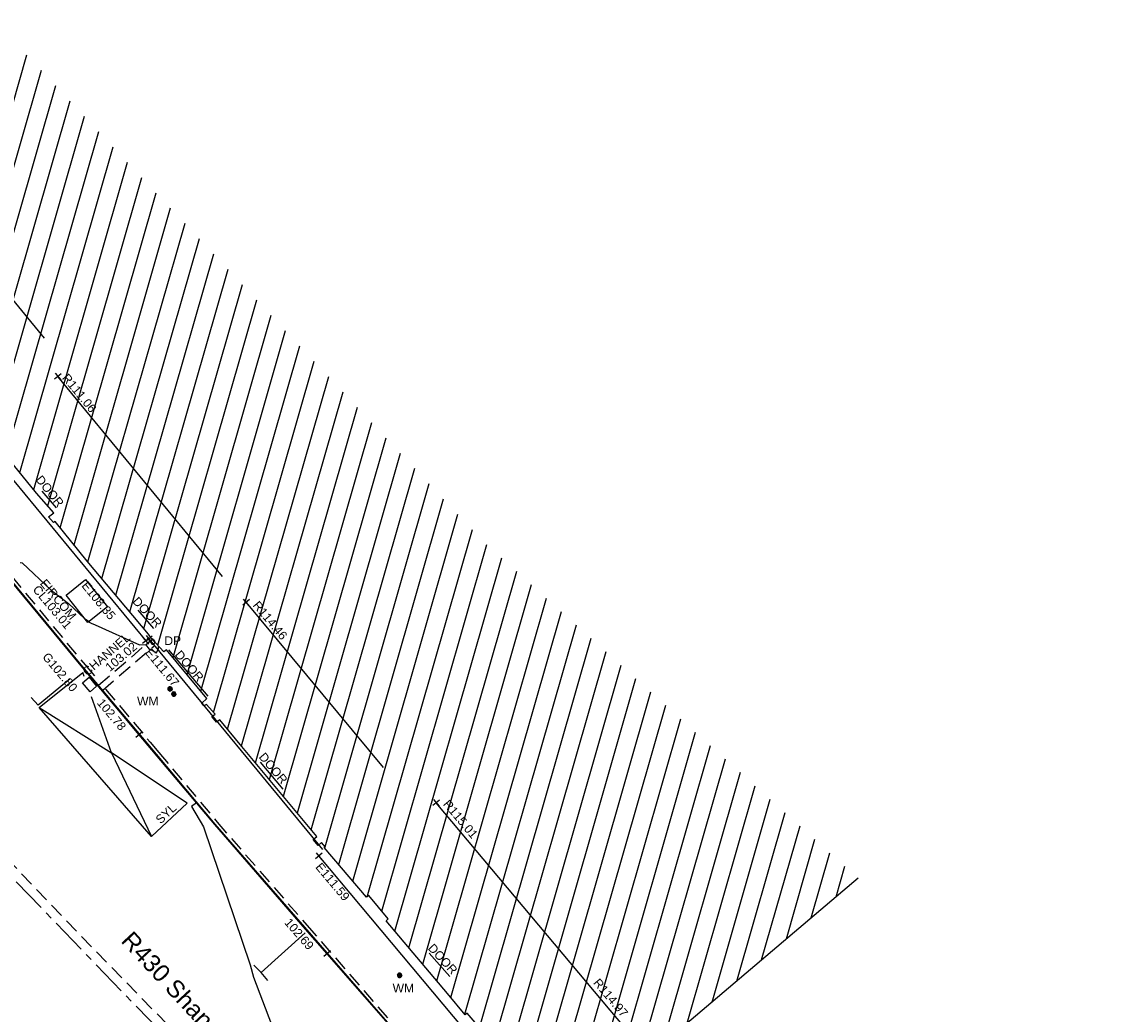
# Model space of a CAD drawing. Extents: x 635157 to 635442, y 694407 to 694910.
# Tile 83 of 104: x 635325 to 635363, y 694593 to 694627. Entities that reach past the tile are written whole.
import ezdxf

# ---------------------------------------------------------------- set-up
doc = ezdxf.new("R2010")
doc.units = 0
doc.header["$MEASUREMENT"] = 0
doc.linetypes.add('CENTER', pattern=[2, 1.25, -0.25, 0.25, -0.25])
doc.linetypes.add('DASHED', pattern=[0.75, 0.5, -0.25])
doc.layers.get('0').update_dxf_attribs({"color": 12, "linetype": 'CONTINUOUS'})
for name, color, linetype in [('BUILDING', 5, 'CONTINUOUS'), ('CHANGE_OF_SURFACE', 7, 'DASHED'), ('CHANNEL', 151, 'DASHED'), ('CHANNEL_LVL', 151, 'CONTINUOUS'), ('CHANNEL_TXT', 151, 'CONTINUOUS'), ('CONTOURS_INDEX', 4, 'CONTINUOUS'), ('CONTOURS_MINOR', 132, 'CONTINUOUS'), ('DOOR', 7, 'CONTINUOUS'), ('DOOR_TXT', 7, 'CONTINUOUS'), ('DOWNPIPE', 151, 'CONTINUOUS'), ('DOWNPIPE_TXT', 151, 'CONTINUOUS'), ('EAVE', 3, 'CONTINUOUS'), ('EAVE_LVL', 3, 'CONTINUOUS'), ('EIRCOM_COVER', 3, 'CONTINUOUS'), ('EIRCOM_COVER_RMK', 3, 'CONTINUOUS'), ('GULLY', 151, 'CONTINUOUS'), ('GULLY_LVL', 151, 'CONTINUOUS'), ('HATCHING', 4, 'CONTINUOUS'), ('KERB_BOTTOM', 172, 'CONTINUOUS'), ('KERB_BOTTOM_LVL', 172, 'CONTINUOUS'), ('KERB_TOP', 2, 'CONTINUOUS'), ('MARKINGS_DASHED_WHITE', 9, 'DASHED'), ('MARKINGS_WHITE_LINE', 9, 'CONTINUOUS'), ('MARKINGS_YELLOW_LINE', 9, 'CONTINUOUS'), ('MARKINGS_YELLOW_LINE_TXT', 9, 'CONTINUOUS'), ('RIDGE', 6, 'CONTINUOUS'), ('RIDGE_LVL', 6, 'CONTINUOUS'), ('ROAD_CROWNLINE', 212, 'CENTER'), ('TEXT_RMK', 7, 'CONTINUOUS'), ('WATER_METER', 5, 'CONTINUOUS'), ('WATER_METER_TXT', 5, 'CONTINUOUS')]:
    doc.layers.add(name, color=color, linetype=linetype)
doc.styles.add('Arial', font='arial.ttf')

# ---------------------------------------------------------------- blocks, each defined once
blk = doc.blocks.new('MH_CIR2')
at = {"color": 0, "linetype": 'ByBlock', "flags": 128}
for points in [[(0.5, 0), (0.475, 0.154), (0.404, 0.293), (0.293, 0.404), (0.154, 0.475), (0, 0.5), (-0.154, 0.475), (-0.293, 0.404), (-0.404, 0.293), (-0.475, 0.154), (-0.5, 0), (-0.475, -0.154), (-0.404, -0.293), (-0.293, -0.404), (-0.154, -0.475), (0, -0.5), (0.154, -0.475), (0.293, -0.404), (0.404, -0.293), (0.475, -0.154)], [(-0.499, -0.033), (0.033, 0.499)], [(-0.496, 0.06), (-0.06, 0.496)], [(-0.488, -0.111), (0.111, 0.488)], [(-0.467, -0.18), (0.18, 0.467)], [(-0.467, 0.179), (-0.179, 0.467)], [(-0.438, -0.241), (0.241, 0.438)], [(-0.403, -0.296), (0.296, 0.403)], [(-0.362, -0.345), (0.345, 0.362)], [(-0.315, -0.388), (0.388, 0.315)], [(-0.263, -0.425), (0.425, 0.263)], [(-0.204, -0.456), (0.456, 0.204)], [(-0.138, -0.48), (0.48, 0.138)], [(-0.064, -0.496), (0.496, 0.064)], [(0.5, 0), (0.475, -0.154)], [(0.022, -0.5), (0.5, -0.022)], [(0.128, -0.483), (0.483, -0.128)], [(0.305, -0.396), (0.396, -0.305)]]:
    blk.add_lwpolyline(points, dxfattribs=at)
blk = doc.blocks.new('MH_CIR1')
at = {"color": 0, "linetype": 'ByBlock', "flags": 128}
for points in [[(0.5, 0), (0.475, 0.154), (0.404, 0.293), (0.293, 0.404), (0.154, 0.475), (0, 0.5), (-0.154, 0.475), (-0.293, 0.404), (-0.404, 0.293), (-0.475, 0.154), (-0.5, 0), (-0.475, -0.154), (-0.404, -0.293), (-0.293, -0.404), (-0.154, -0.475), (0, -0.5), (0.154, -0.475), (0.293, -0.404), (0.404, -0.293), (0.475, -0.154)], [(0.49, 0), (0.466, 0.151), (0.396, 0.288), (0.288, 0.396), (0.151, 0.466), (0, 0.49), (-0.151, 0.466), (-0.288, 0.396), (-0.396, 0.288), (-0.466, 0.151), (-0.49, 0), (-0.466, -0.151), (-0.396, -0.288), (-0.288, -0.396), (-0.151, -0.466), (0, -0.49), (0.151, -0.466), (0.288, -0.396), (0.396, -0.288), (0.466, -0.151)], [(0.471, 0), (0.448, 0.145), (0.381, 0.276), (0.276, 0.381), (0.145, 0.448), (0, 0.471), (-0.145, 0.448), (-0.276, 0.381), (-0.381, 0.276), (-0.448, 0.145), (-0.471, 0), (-0.448, -0.145), (-0.381, -0.276), (-0.276, -0.381), (-0.145, -0.448), (0, -0.471), (0.145, -0.448), (0.276, -0.381), (0.381, -0.276), (0.448, -0.145)], [(0.471, 0), (0.448, -0.145)], [(0.49, 0), (0.466, -0.151)], [(0.5, 0), (0.475, -0.154)]]:
    blk.add_lwpolyline(points, dxfattribs=at)
blk = doc.blocks.new('SPOT')
at = {"color": 0, "linetype": 'ByBlock', "flags": 128}
for points in [[(-0.5, 0), (0.5, 0)], [(0, 0.5), (0, -0.5)]]:
    blk.add_lwpolyline(points, dxfattribs=at)

msp = doc.modelspace()

# ---------------------------------------------------------------- hatches: boundary and pattern name
at = {"layer": 'HATCHING'}
h = msp.add_hatch(dxfattribs=at)
h.set_pattern_fill('ANSI31', color=256, scale=5, angle=29)
h.paths.add_polyline_path([(635383.126, 694537.127), (635382.391, 694536.475), (635381.168, 694537.559), (635378.803, 694539.603), (635377.697, 694540.605), (635376.515, 694541.589), (635376.514, 694541.59), (635376.065, 694542.029), (635373.987, 694543.865), (635373.671, 694544.157), (635373.693, 694544.198), (635373.551, 694544.328), (635373.524, 694544.32), (635373.178, 694544.642), (635373.159, 694544.718), (635372.124, 694545.63), (635372.1, 694545.61), (635371.283, 694546.33), (635371.227, 694546.318), (635369.901, 694547.492), (635369.938, 694547.529), (635369.546, 694547.897), (635369.499, 694547.853), (635368.188, 694549.046), (635368.212, 694549.07), (635368.073, 694549.191), (635368.092, 694549.213), (635367.926, 694549.353), (635367.877, 694549.313), (635367.688, 694549.495), (635364.724, 694552.073), (635361.764, 694554.59), (635361.016, 694555.235), (635357.697, 694551.62), (635390.62, 694521.424), (635394.389, 694524.659), (635390.764, 694528.774), (635386.933, 694532.877)])
h.paths.add_polyline_path([(635375.04, 694542.238), (635375.038, 694542.236), (635375.047, 694542.235)], flags=16)
h.paths.add_polyline_path([(635375.144, 694542.302), (635375.145, 694542.303), (635375.145, 694542.305)], flags=16)
h.paths.add_polyline_path([(635375.023, 694542.248), (635375.009, 694542.261), (635375.114, 694542.367), (635375.129, 694542.354)], flags=16)
h.paths.add_polyline_path([(635374.783, 694542.419), (635374.781, 694542.417), (635374.79, 694542.416)], flags=16)
h.paths.add_polyline_path([(635374.887, 694542.483), (635374.888, 694542.484), (635374.888, 694542.486)], flags=16)
h.paths.add_polyline_path([(635374.766, 694542.429), (635374.752, 694542.442), (635374.857, 694542.548), (635374.872, 694542.535)], flags=16)
h.paths.add_polyline_path([(635392.055, 694548.539), (635387.634, 694544.147), (635388.401, 694543.446), (635391.278, 694540.784), (635393.592, 694538.676), (635395.105, 694537.24), (635396.963, 694535.426), (635399.097, 694533.362), (635400.928, 694531.6), (635403.176, 694529.45), (635405.722, 694526.928), (635409.553, 694522.994), (635413.791, 694527.117)])
h.paths.add_polyline_path([(635375.884, 694562.701), (635372.131, 694558.679), (635373.989, 694556.946), (635376.276, 694554.813), (635380.019, 694551.291), (635381.717, 694549.708), (635383.835, 694547.728), (635385.857, 694545.85), (635390.685, 694550.853)])
h.paths.add_polyline_path([(635363.024, 694587.399), (635356.617, 694581.318), (635356.773, 694581.157), (635356.004, 694580.237), (635355.585, 694579.218), (635355.426, 694578.119), (635355.577, 694577.002), (635355.984, 694576.012), (635356.678, 694575.139), (635356.485, 694574.958), (635356.693, 694574.735), (635356.754, 694574.799), (635358.757, 694572.674), (635358.7, 694572.622), (635358.909, 694572.399), (635358.962, 694572.456), (635360.656, 694570.655), (635361.072, 694570.225), (635361.009, 694570.162), (635361.215, 694569.938), (635361.283, 694569.994), (635363.472, 694567.669), (635363.411, 694567.617), (635363.617, 694567.394), (635363.675, 694567.448), (635365.854, 694565.13), (635365.798, 694565.078), (635366.007, 694564.862), (635366.068, 694564.916), (635367.636, 694563.237), (635368.156, 694562.701), (635368.092, 694562.642), (635368.313, 694562.412), (635368.377, 694562.463), (635370.712, 694560.002), (635370.654, 694559.955), (635370.864, 694559.74), (635376.69, 694565.287)])
h.paths.add_polyline_path([(635340.843, 694609.097), (635310.668, 694641.242), (635260.998, 694711.13), (635254.794, 694707.967), (635254.982, 694707.577), (635255.037, 694707.594), (635255.163, 694707.314), (635255.303, 694707.369), (635255.766, 694706.482), (635255.619, 694706.411), (635256.092, 694705.42), (635256.628, 694704.271), (635257.33, 694702.895), (635257.783, 694701.937), (635258.364, 694700.775), (635258.996, 694699.481), (635259.124, 694699.553), (635259.626, 694698.518), (635259.497, 694698.455), (635260.193, 694697.018), (635260.144, 694696.981), (635260.329, 694696.616), (635260.381, 694696.631), (635261.009, 694695.748), (635262.602, 694693.558), (635263.275, 694692.54), (635263.528, 694692.702), (635264.494, 694691.381), (635264.227, 694691.194), (635264.297, 694691.118), (635264.252, 694691.086), (635265.225, 694689.727), (635267.498, 694686.442), (635267.479, 694686.428), (635267.607, 694686.268), (635267.788, 694686.376), (635269.1, 694684.707), (635268.869, 694684.547), (635269.504, 694683.685), (635269.543, 694683.712), (635270.354, 694682.607), (635270.491, 694682.511), (635270.671, 694682.43), (635270.847, 694682.401), (635271.107, 694682.488), (635271.918, 694681.42), (635272.84, 694680.278), (635272.364, 694679.954), (635272.854, 694679.329), (635272.812, 694679.297), (635272.932, 694679.124), (635273.014, 694679.177), (635273.648, 694678.217), (635273.694, 694678.243), (635274.241, 694677.393), (635274.322, 694677.452), (635274.91, 694676.606), (635274.861, 694676.575), (635274.92, 694676.482), (635276.416, 694674.246), (635277.193, 694673.114), (635278.058, 694671.847), (635279.242, 694670.079), (635279.079, 694669.979), (635279.249, 694669.748), (635279.32, 694669.803), (635279.542, 694669.455), (635279.651, 694669.54), (635282.053, 694666.055), (635281.964, 694665.988), (635282.084, 694665.805), (635282.134, 694665.84), (635282.536, 694665.275), (635282.487, 694665.236), (635282.613, 694665.058), (635282.682, 694665.104), (635283.819, 694663.481), (635283.741, 694663.42), (635283.859, 694663.248), (635283.93, 694663.291), (635284.117, 694662.979), (635284.029, 694662.9), (635284.165, 694662.734), (635284.275, 694662.815), (635285.778, 694660.802), (635285.666, 694660.718), (635285.705, 694660.654), (635285.764, 694660.703), (635286.193, 694660.137), (635286.93, 694659.112), (635288.509, 694656.867), (635289.051, 694656.088), (635290.225, 694654.445), (635290.724, 694653.781), (635292.372, 694651.445), (635293.989, 694649.178), (635296.004, 694646.335), (635295.947, 694646.294), (635296.987, 694644.887), (635298.142, 694643.179), (635299.048, 694641.89), (635299.21, 694641.681), (635300.475, 694640.048), (635301.031, 694639.284), (635302.386, 694637.532), (635304.433, 694634.847), (635304.403, 694634.821), (635304.583, 694634.617), (635304.626, 694634.651), (635306.232, 694632.553), (635306.822, 694631.695), (635306.918, 694631.74), (635306.955, 694631.718), (635307.058, 694631.782), (635307.945, 694630.615), (635308.029, 694630.507), (635308.555, 694629.816), (635308.651, 694629.703), (635308.717, 694629.612), (635309.21, 694628.764), (635309.273, 694628.57), (635309.343, 694628.377), (635309.955, 694627.62), (635311.07, 694628.5), (635311.462, 694627.992), (635311.401, 694627.955), (635311.521, 694627.794), (635311.582, 694627.838), (635312.298, 694626.916), (635312.23, 694626.858), (635312.347, 694626.703), (635312.411, 694626.747), (635313.011, 694625.977), (635312.943, 694625.923), (635313.061, 694625.762), (635313.122, 694625.806), (635313.639, 694625.127), (635313.58, 694625.083), (635313.691, 694624.924), (635313.764, 694624.97), (635314.35, 694624.186), (635314.284, 694624.142), (635314.403, 694623.987), (635314.462, 694624.024), (635315.019, 694623.294), (635314.962, 694623.257), (635315.075, 694623.095), (635315.122, 694623.129), (635315.752, 694622.303), (635315.693, 694622.247), (635315.82, 694622.102), (635315.889, 694622.154), (635316.357, 694621.544), (635317.722, 694619.845), (635318.742, 694618.632), (635319.225, 694618.053), (635319.524, 694617.632), (635320.928, 694615.953), (635322.544, 694614.007), (635323.254, 694613.14), (635323.203, 694613.102), (635323.369, 694612.916), (635323.489, 694613.036), (635325.36, 694610.767), (635325.953, 694610.086), (635325.771, 694609.939), (635325.938, 694609.75), (635326.002, 694609.776), (635327.112, 694608.412), (635328.448, 694606.818), (635329.242, 694605.88), (635329.34, 694605.73), (635329.773, 694605.271), (635329.862, 694605.34), (635331.264, 694603.652), (635331.085, 694603.49), (635331.153, 694603.397), (635331.247, 694603.446), (635331.543, 694603.11), (635331.433, 694603.021), (635331.597, 694602.826), (635331.705, 694602.906), (635332.418, 694602.056), (635332.994, 694601.365), (635335.075, 694598.87), (635334.94, 694598.76), (635335.115, 694598.559), (635335.237, 694598.656), (635335.362, 694598.51), (635335.332, 694598.483), (635336.798, 694596.765), (635336.874, 694596.826), (635337.55, 694596.014), (635337.477, 694595.946), (635339.6, 694593.424), (635340.215, 694592.695), (635340.284, 694592.75), (635340.984, 694591.926), (635340.903, 694591.872), (635341.801, 694590.804), (635341.881, 694590.867), (635342.556, 694590.041), (635342.482, 694589.987), (635343.585, 694588.723), (635344.318, 694589.348), (635353.835, 694597.429)])
h.paths.add_polyline_path([(635382.744, 694536.758), (635383.892, 694535.484), (635384.233, 694535.791), (635383.086, 694537.065)], flags=24)
h.paths.add_polyline_path([(635381.965, 694534.404), (635383.024, 694533.025), (635383.388, 694533.305), (635382.33, 694534.683)], flags=24)
h.paths.add_polyline_path([(635372.431, 694540.666), (635373.727, 694539.508), (635374.034, 694539.851), (635372.738, 694541.009)], flags=24)
h.paths.add_polyline_path([(635365.816, 694546.463), (635367.09, 694545.282), (635367.402, 694545.619), (635366.128, 694546.8)], flags=24)
h.paths.add_polyline_path([(635359.556, 694551.748), (635360.86, 694550.599), (635361.164, 694550.944), (635359.86, 694552.093)], flags=24)
h.paths.add_polyline_path([(635393.406, 694524.392), (635394.138, 694524.392), (635394.138, 694524.842), (635393.406, 694524.842)], flags=24)
h.paths.add_polyline_path([(635373.073, 694543.169), (635373.806, 694543.169), (635373.806, 694543.619), (635373.073, 694543.619)], flags=24)
h.paths.add_polyline_path([(635366.503, 694549.035), (635367.235, 694549.035), (635367.235, 694549.485), (635366.503, 694549.485)], flags=24)
h.paths.add_polyline_path([(635374.002, 694541.799), (635374.897, 694541.799), (635374.897, 694542.249), (635374.002, 694542.249)], flags=24)
h.paths.add_polyline_path([(635380.612, 694536.067), (635382.608, 694536.067), (635382.608, 694536.533), (635380.612, 694536.533)], flags=24)
h.paths.add_polyline_path([(635361.368, 694554.115), (635362.457, 694553.216), (635362.753, 694553.576), (635361.664, 694554.474)], flags=24)
h.paths.add_polyline_path([(635371.614, 694545.258), (635372.643, 694544.29), (635372.962, 694544.629), (635371.933, 694545.597)], flags=24)
h.paths.add_polyline_path([(635378.099, 694539.452), (635379.136, 694538.494), (635379.452, 694538.836), (635378.415, 694539.794)], flags=24)
h.paths.add_polyline_path([(635385.395, 694533.514), (635386.396, 694532.517), (635386.725, 694532.847), (635385.724, 694533.844)], flags=24)
h.paths.add_polyline_path([(635389.274, 694529.463), (635390.229, 694528.423), (635390.572, 694528.738), (635389.616, 694529.778)], flags=24)
h.paths.add_polyline_path([(635387.681, 694544.171), (635388.946, 694543.014), (635389.256, 694543.353), (635387.991, 694544.51)], flags=24)
h.paths.add_polyline_path([(635394.829, 694537.606), (635396.057, 694536.41), (635396.378, 694536.74), (635395.149, 694537.936)], flags=24)
h.paths.add_polyline_path([(635408.09, 694524.636), (635409.301, 694523.422), (635409.627, 694523.747), (635408.416, 694524.961)], flags=24)
h.paths.add_polyline_path([(635390.548, 694545.749), (635391.829, 694544.575), (635392.14, 694544.914), (635390.859, 694546.088)], flags=24)
h.paths.add_polyline_path([(635397.846, 694539.777), (635399.094, 694538.569), (635399.414, 694538.899), (635398.166, 694540.108)], flags=24)
h.paths.add_polyline_path([(635404.16, 694532.598), (635405.384, 694531.365), (635405.71, 694531.689), (635404.486, 694532.922)], flags=24)
h.paths.add_polyline_path([(635394.539, 694537.736), (635395.271, 694537.736), (635395.271, 694538.186), (635394.539, 694538.186)], flags=25)
h.paths.add_polyline_path([(635390.658, 694541.517), (635391.702, 694540.565), (635392.015, 694540.909), (635390.972, 694541.861)], flags=24)
h.paths.add_polyline_path([(635398.212, 694534.418), (635399.253, 694533.464), (635399.568, 694533.807), (635398.526, 694534.761)], flags=24)
h.paths.add_polyline_path([(635406.678, 694526.264), (635407.691, 694525.28), (635408.016, 694525.614), (635407.002, 694526.598)], flags=24)
h.paths.add_polyline_path([(635372.537, 694558.388), (635373.787, 694557.214), (635374.102, 694557.549), (635372.852, 694558.723)], flags=24)
h.paths.add_polyline_path([(635375.46, 694560.145), (635376.727, 694558.956), (635377.042, 694559.292), (635375.774, 694560.48)], flags=24)
h.paths.add_polyline_path([(635385.524, 694550.725), (635386.792, 694549.536), (635387.106, 694549.872), (635385.839, 694551.06)], flags=24)
h.paths.add_polyline_path([(635385.34, 694546.201), (635386.072, 694546.201), (635386.072, 694546.651), (635385.34, 694546.651)], flags=25)
h.paths.add_polyline_path([(635372.71, 694558.5), (635374.473, 694558.5), (635374.473, 694558.966), (635372.71, 694558.966)], flags=24)
h.paths.add_polyline_path([(635375.135, 694556.049), (635376.179, 694555.097), (635376.493, 694555.441), (635375.449, 694556.393)], flags=24)
h.paths.add_polyline_path([(635381.928, 694549.628), (635382.961, 694548.665), (635383.279, 694549.006), (635382.245, 694549.968)], flags=24)
h.paths.add_polyline_path([(635368.921, 694560.667), (635370.096, 694559.419), (635370.431, 694559.735), (635369.255, 694560.983)], flags=9)
h.paths.add_polyline_path([(635373.432, 694566.114), (635374.592, 694564.82), (635374.934, 694565.126), (635373.775, 694566.421)], flags=24)
h.paths.add_polyline_path([(635358.701, 694582.255), (635359.861, 694580.96), (635360.203, 694581.267), (635359.044, 694582.561)], flags=24)
h.paths.add_polyline_path([(635371.083, 694559.997), (635372.004, 694559.085), (635372.332, 694559.415), (635371.411, 694560.327)], flags=9)
h.paths.add_polyline_path([(635358.317, 694572.055), (635359.314, 694571.088), (635359.638, 694571.422), (635358.641, 694572.389)], flags=25)
h.paths.add_polyline_path([(635359.634, 694572.058), (635360.605, 694571.032), (635360.943, 694571.352), (635359.972, 694572.378)], flags=24)
h.paths.add_polyline_path([(635366.612, 694564.608), (635367.582, 694563.581), (635367.921, 694563.901), (635366.951, 694564.928)], flags=24)
h.paths.add_polyline_path([(635277.397, 694671.63), (635278.358, 694670.21), (635278.738, 694670.467), (635277.778, 694671.887)], flags=25)
h.paths.add_polyline_path([(635289.693, 694653.977), (635290.679, 694652.575), (635291.055, 694652.839), (635290.068, 694654.241)], flags=25)
h.paths.add_polyline_path([(635321.171, 694614.358), (635322.266, 694613.039), (635322.619, 694613.332), (635321.524, 694614.652)], flags=25)
h.paths.add_polyline_path([(635326.786, 694607.556), (635327.879, 694606.235), (635328.233, 694606.528), (635327.141, 694607.849)], flags=25)
h.paths.add_polyline_path([(635334.893, 694597.806), (635335.995, 694596.492), (635336.347, 694596.787), (635335.245, 694598.101)], flags=25)
h.paths.add_polyline_path([(635328.987, 694605.239), (635330.079, 694603.916), (635330.433, 694604.209), (635329.342, 694605.531)], flags=25)
h.paths.add_polyline_path([(635310.623, 694628.146), (635311.638, 694626.764), (635312.009, 694627.037), (635310.993, 694628.418)], flags=25)
h.paths.add_polyline_path([(635308.013, 694629.017), (635309.051, 694627.653), (635309.417, 694627.931), (635308.379, 694629.296)], flags=25)
h.paths.add_polyline_path([(635287.822, 694656.716), (635288.803, 694655.31), (635289.18, 694655.573), (635288.199, 694656.979)], flags=25)
h.paths.add_polyline_path([(635289.3, 694661.422), (635290.306, 694660.008), (635290.674, 694660.27), (635289.668, 694661.684)], flags=24)
h.paths.add_polyline_path([(635287.328, 694664.72), (635288.335, 694663.307), (635288.703, 694663.569), (635287.696, 694664.982)], flags=24)
h.paths.add_polyline_path([(635276.791, 694679.468), (635277.799, 694678.053), (635278.174, 694678.32), (635277.165, 694679.735)], flags=24)
h.paths.add_polyline_path([(635263.589, 694698.107), (635264.562, 694696.668), (635264.943, 694696.925), (635263.969, 694698.365)], flags=24)
h.paths.add_polyline_path([(635300.234, 694646.926), (635301.227, 694645.5), (635301.604, 694645.763), (635300.611, 694647.189)], flags=24)
h.paths.add_polyline_path([(635314.377, 694630.573), (635315.421, 694629.184), (635315.789, 694629.46), (635314.745, 694630.85)], flags=24)
h.paths.add_polyline_path([(635302.728, 694644.374), (635303.77, 694642.983), (635304.138, 694643.258), (635303.097, 694644.65)], flags=24)
h.paths.add_polyline_path([(635306.117, 694640.277), (635307.141, 694638.874), (635307.513, 694639.145), (635306.488, 694640.548)], flags=24)
h.paths.add_polyline_path([(635321.417, 694621.193), (635322.521, 694619.851), (635322.876, 694620.143), (635321.772, 694621.485)], flags=24)
h.paths.add_polyline_path([(635326.11, 694614.754), (635327.214, 694613.412), (635327.569, 694613.704), (635326.465, 694615.046)], flags=24)
h.paths.add_polyline_path([(635332.721, 694606.876), (635333.831, 694605.539), (635334.185, 694605.833), (635333.075, 694607.17)], flags=24)
h.paths.add_polyline_path([(635339.319, 694599.986), (635340.436, 694598.655), (635340.788, 694598.95), (635339.671, 694600.282)], flags=24)
h.paths.add_polyline_path([(635344.525, 694593.796), (635345.642, 694592.464), (635345.994, 694592.759), (635344.877, 694594.091)], flags=24)
h.paths.add_polyline_path([(635344.311, 694589.488), (635345.109, 694588.467), (635345.476, 694588.754), (635344.677, 694589.775)], flags=9)
h.paths.add_polyline_path([(635323.733, 694611.065), (635324.661, 694609.969), (635325.016, 694610.27), (635324.088, 694611.366)], flags=25)
h.paths.add_polyline_path([(635296.758, 694643.381), (635297.593, 694642.213), (635297.971, 694642.483), (635297.136, 694643.651)], flags=25)
h.paths.add_polyline_path([(635294.822, 694647.95), (635295.559, 694647.95), (635295.559, 694648.416), (635294.822, 694648.416)], flags=25)
h.paths.add_polyline_path([(635290.196, 694654.343), (635290.928, 694654.343), (635290.928, 694654.793), (635290.196, 694654.793)], flags=25)
h.paths.add_polyline_path([(635294.588, 694648.28), (635295.32, 694648.28), (635295.32, 694648.73), (635294.588, 694648.73)], flags=25)
h.paths.add_polyline_path([(635306.518, 694632.205), (635307.25, 694632.205), (635307.25, 694632.655), (635306.518, 694632.655)], flags=24)
h.paths.add_polyline_path([(635317.842, 694619.703), (635318.574, 694619.703), (635318.574, 694620.153), (635317.842, 694620.153)], flags=25)
h.paths.add_polyline_path([(635329.711, 694605.428), (635330.444, 694605.428), (635330.444, 694605.878), (635329.711, 694605.878)], flags=24)
h.paths.add_polyline_path([(635343.261, 694589.056), (635343.993, 694589.056), (635343.993, 694589.506), (635343.261, 694589.506)], flags=25)
h.paths.add_polyline_path([(635309.576, 694628.379), (635310.617, 694628.379), (635310.617, 694628.844), (635309.576, 694628.844)], flags=24)
h.paths.add_polyline_path([(635340.2, 694590.968), (635341.541, 694589.522), (635341.882, 694589.838), (635340.541, 694591.284)], flags=25)
h.paths.add_polyline_path([(635340.442, 694591.192), (635341.687, 694589.849), (635342.028, 694590.166), (635340.783, 694591.509)], flags=25)
h.paths.add_polyline_path([(635286.101, 694660.506), (635286.917, 694659.353), (635287.297, 694659.622), (635286.481, 694660.775)], flags=24)
h.paths.add_polyline_path([(635289.117, 694656.561), (635289.897, 694655.383), (635290.285, 694655.64), (635289.505, 694656.818)], flags=24)
h.paths.add_polyline_path([(635292.723, 694652.123), (635293.489, 694650.936), (635293.88, 694651.188), (635293.115, 694652.375)], flags=24)
h.paths.add_polyline_path([(635295.154, 694647.899), (635295.962, 694646.741), (635296.343, 694647.007), (635295.536, 694648.166)], flags=24)
h.paths.add_polyline_path([(635301.236, 694639.307), (635302.063, 694638.162), (635302.44, 694638.434), (635301.614, 694639.58)], flags=24)
h.paths.add_polyline_path([(635305.299, 694634.449), (635306.127, 694633.305), (635306.504, 694633.578), (635305.676, 694634.722)], flags=24)
h.paths.add_polyline_path([(635308.082, 694631.11), (635308.937, 694629.986), (635309.308, 694630.268), (635308.453, 694631.392)], flags=24)
h.paths.add_polyline_path([(635311.392, 694628.453), (635312.221, 694627.31), (635312.598, 694627.583), (635311.768, 694628.726)], flags=24)
h.paths.add_polyline_path([(635312.542, 694627.118), (635313.388, 694625.987), (635313.761, 694626.267), (635312.914, 694627.397)], flags=24)
h.paths.add_polyline_path([(635316.603, 694621.593), (635317.465, 694620.474), (635317.834, 694620.758), (635316.972, 694621.877)], flags=24)
h.paths.add_polyline_path([(635319.39, 694617.975), (635320.316, 694616.908), (635320.668, 694617.214), (635319.742, 694618.28)], flags=24)
h.paths.add_polyline_path([(635322.822, 694613.451), (635323.56, 694613.451), (635323.56, 694613.917), (635322.822, 694613.917)], flags=25)
h.paths.add_polyline_path([(635325.193, 694611.233), (635326.081, 694610.134), (635326.443, 694610.427), (635325.555, 694611.526)], flags=24)
h.paths.add_polyline_path([(635328.547, 694606.999), (635329.5, 694605.957), (635329.844, 694606.271), (635328.891, 694607.313)], flags=24)
h.paths.add_polyline_path([(635330.018, 694605.16), (635330.94, 694604.09), (635331.293, 694604.393), (635330.371, 694605.464)], flags=24)
h.paths.add_polyline_path([(635332.93, 694601.622), (635333.842, 694600.543), (635334.197, 694600.844), (635333.286, 694601.923)], flags=24)
h.paths.add_polyline_path([(635338.789, 694594.985), (635339.747, 694593.947), (635340.09, 694594.263), (635339.131, 694595.301)], flags=24)
h.paths.add_polyline_path([(635271.708, 694679.383), (635272.751, 694678.025), (635273.109, 694678.301), (635272.066, 694679.658)], flags=25)
h.paths.add_polyline_path([(635283.749, 694662.265), (635284.714, 694660.848), (635285.094, 694661.106), (635284.129, 694662.524)], flags=25)
h.paths.add_polyline_path([(635267.26, 694685.32), (635268.305, 694683.96), (635268.669, 694684.24), (635267.625, 694685.6)], flags=25)
h.paths.add_polyline_path([(635258.819, 694698.181), (635259.576, 694696.643), (635259.989, 694696.846), (635259.231, 694698.384)], flags=25)
h.paths.add_polyline_path([(635254.141, 694707.654), (635254.898, 694706.116), (635255.31, 694706.319), (635254.553, 694707.857)], flags=9)
h.paths.add_polyline_path([(635261.038, 694702.064), (635261.816, 694700.513), (635262.22, 694700.715), (635261.442, 694702.266)], flags=24)
h.paths.add_polyline_path([(635257.727, 694708.913), (635258.469, 694707.341), (635258.885, 694707.537), (635258.143, 694709.109)], flags=24)
h.paths.add_polyline_path([(635272.596, 694679.499), (635273.474, 694680.057), (635273.224, 694680.45), (635272.346, 694679.892)], flags=25)
h.paths.add_polyline_path([(635282.458, 694665.472), (635283.283, 694664.325), (635283.661, 694664.597), (635282.836, 694665.744)], flags=24)
h.paths.add_polyline_path([(635280.995, 694668.931), (635281.819, 694667.784), (635282.197, 694668.055), (635281.373, 694669.203)], flags=24)
h.paths.add_polyline_path([(635277.625, 694673.751), (635278.387, 694672.561), (635278.779, 694672.812), (635278.017, 694674.002)], flags=24)
h.paths.add_polyline_path([(635274.282, 694677.729), (635275.121, 694676.592), (635275.496, 694676.869), (635274.657, 694678.005)], flags=24)
h.paths.add_polyline_path([(635273.195, 694679.797), (635274.051, 694678.674), (635274.422, 694678.956), (635273.565, 694680.079)], flags=24)
h.paths.add_polyline_path([(635271.568, 694682.18), (635272.401, 694681.039), (635272.777, 694681.314), (635271.944, 694682.455)], flags=24)
h.paths.add_polyline_path([(635265.934, 694690.424), (635266.72, 694689.25), (635267.107, 694689.509), (635266.321, 694690.683)], flags=24)
h.paths.add_polyline_path([(635263.542, 694692.787), (635264.367, 694691.64), (635264.745, 694691.912), (635263.92, 694693.059)], flags=24)
h.paths.add_polyline_path([(635259.047, 694699.801), (635259.71, 694698.554), (635260.122, 694698.773), (635259.458, 694700.02)], flags=24)
h.paths.add_polyline_path([(635256.657, 694704.671), (635257.329, 694703.429), (635257.738, 694703.651), (635257.066, 694704.893)], flags=24)
h.paths.add_polyline_path([(635255.185, 694707.631), (635255.853, 694706.387), (635256.264, 694706.607), (635255.595, 694707.852)], flags=24)
h.paths.add_polyline_path([(635285.757, 694661.734), (635286.652, 694661.734), (635286.652, 694662.184), (635285.757, 694662.184)], flags=24)
h.paths.add_polyline_path([(635256.761, 694701.55), (635257.738, 694699.836), (635258.143, 694700.067), (635257.166, 694701.781)], flags=25)
h.paths.add_polyline_path([(635257.048, 694701.714), (635257.575, 694700.79), (635257.979, 694701.02), (635257.452, 694701.944)], flags=25)

# ---------------------------------------------------------------- linework, layer by layer
at = {"layer": 'BUILDING'}
for points in [[(635340.984, 694591.926, 102.801), (635340.284, 694592.75, 102.806), (635340.215, 694592.695, 102.803), (635339.6, 694593.424, 102.812), (635337.477, 694595.946, 102.822), (635337.55, 694596.014, 102.828), (635336.874, 694596.826, 102.828), (635336.798, 694596.765, 102.824), (635335.332, 694598.483, 102.817), (635335.362, 694598.51, 102.817), (635335.237, 694598.656, 102.816), (635335.115, 694598.559, 102.827), (635334.94, 694598.76, 102.833), (635335.075, 694598.87, 102.884), (635332.994, 694601.365, 102.887), (635332.418, 694602.056, 102.908), (635331.705, 694602.906, 102.946), (635331.597, 694602.826, 102.935), (635331.433, 694603.021, 102.943), (635331.543, 694603.11, 102.958), (635331.247, 694603.446, 102.977), (635331.153, 694603.397, 102.961), (635331.085, 694603.49, 102.949), (635331.264, 694603.652, 102.953), (635329.862, 694605.34, 102.974), (635329.773, 694605.271, 102.982), (635329.34, 694605.73, 103.027), (635329.242, 694605.88, 103.036), (635328.448, 694606.818, 103.059), (635327.112, 694608.412, 103.066), (635326.002, 694609.776, 103.096), (635325.938, 694609.75, 103.087), (635325.771, 694609.939, 103.095), (635325.953, 694610.086, 103.101), (635325.36, 694610.767, 103.108), (635323.489, 694613.036, 103.161)], [(635353.835, 694597.429, 102.806), (635344.318, 694589.348, 102.825)]]:
    msp.add_polyline3d(points, dxfattribs=at)
at = {"layer": 'CHANGE_OF_SURFACE'}
for points in [[(635324.494, 694607.878, 102.971), (635327.038, 694604.816, 102.92), (635327.52, 694604.244, 102.838)], [(635327.748, 694603.975, 102.809), (635329.293, 694602.137, 102.783), (635329.593, 694601.784, 102.797), (635331.618, 694599.366, 102.837), (635334.729, 694595.795, 102.8), (635338.139, 694591.88, 102.747), (635340.896, 694588.834, 102.696), (635341.503, 694588.119, 102.627), (635341.958, 694587.679, 102.606)]]:
    msp.add_polyline3d(points, dxfattribs=at)
at = {"layer": 'CHANNEL'}
for points in [[(635327.506, 694604.107, 102.828), (635329.283, 694605.634, 103.015)], [(635327.649, 694603.94, 102.828), (635329.426, 694605.467, 103.015)]]:
    msp.add_polyline3d(points, dxfattribs=at)
at = {"layer": 'CONTOURS_INDEX'}
msp.add_polyline3d([(635324.793, 694608.359, 103), (635324.855, 694608.345, 103), (635325.861, 694607.407, 103), (635326.461, 694606.936, 103), (635327.024, 694606.425, 103), (635327.176, 694606.312, 103), (635327.181, 694606.299, 103), (635327.248, 694606.261, 103), (635327.387, 694606.207, 103), (635328.928, 694605.505, 103), (635329.133, 694605.516, 103), (635329.265, 694605.363, 103), (635329.272, 694605.358, 103), (635329.284, 694605.345, 103), (635329.304, 694605.358, 103), (635329.514, 694605.232, 103), (635329.584, 694605.378, 103), (635329.58, 694605.439, 103), (635329.6, 694605.454, 103)], dxfattribs=at)
at = {"layer": 'CONTOURS_MINOR'}
msp.add_polyline3d([(635337.874, 694592.034, 102.75), (635334.992, 694595.327, 102.75), (635334.669, 694595.695, 102.75), (635331.537, 694599.282, 102.75), (635331.154, 694599.741, 102.75), (635330.896, 694600.04, 102.75), (635330.731, 694599.905, 102.75), (635331.142, 694599.204, 102.75), (635332.766, 694594.426, 102.75), (635332.877, 694593.996, 102.75), (635334.221, 694590.468, 102.75)], dxfattribs=at)
at = {"layer": 'DOOR'}
for points in [[(635325.543, 694610.831, 103.113), (635326.031, 694610.252, 103.114)], [(635328.871, 694606.713, 103.108), (635329.414, 694606.076, 103.108)], [(635329.935, 694605.34, 102.967), (635331.296, 694603.732, 102.946)], [(635333.11, 694601.438, 102.887), (635333.891, 694600.507, 102.878)], [(635338.965, 694594.831, 102.837), (635339.685, 694594.012, 102.842)]]:
    msp.add_polyline3d(points, dxfattribs=at)
at = {"layer": 'EAVE'}
for points in [[(635323.029, 694613.041, 108.391), (635329.141, 694605.649, 108.353)], [(635329.249, 694605.715, 111.666), (635335.269, 694598.419, 111.714)], [(635335.141, 694598.191, 111.589), (635343.381, 694588.362, 111.526)]]:
    msp.add_polyline3d(points, dxfattribs=at)
at = {"layer": 'EIRCOM_COVER'}
msp.add_polyline3d([(635326.381, 694607.228, 103.011), (635327.054, 694607.768, 103.046), (635327.812, 694606.822, 103.033), (635327.139, 694606.282, 102.998)], close=True, dxfattribs=at)
at = {"layer": 'GULLY'}
msp.add_polyline3d([(635326.948, 694604.193, 102.801), (635327.176, 694604.386, 102.791), (635327.438, 694604.075, 102.782), (635327.21, 694603.882, 102.792)], close=True, dxfattribs=at)
at = {"layer": 'KERB_BOTTOM'}
msp.add_polyline3d([(635349.803, 694586.284, 102.642), (635349.151, 694586.037, 102.628), (635348.538, 694585.889, 102.619), (635347.727, 694585.811, 102.602), (635347.218, 694585.752, 102.595), (635346.418, 694585.71, 102.581), (635345.551, 694585.703, 102.569), (635344.683, 694585.708, 102.565), (635343.926, 694585.705, 102.542), (635342.7, 694586.804, 102.559), (635342.111, 694587.373, 102.572), (635341.435, 694588.027, 102.587), (635340.322, 694589.271, 102.589), (635338.038, 694591.823, 102.628), (635335.428, 694594.808, 102.686), (635334.683, 694595.661, 102.702), (635331.536, 694599.279, 102.739), (635328.914, 694602.395, 102.784), (635328.269, 694603.161, 102.795), (635326.962, 694604.706, 102.824), (635324.414, 694607.782, 102.892)], dxfattribs=at)
at = {"layer": 'KERB_TOP'}
msp.add_polyline3d([(635349.791, 694586.304, 102.771), (635349.146, 694586.044, 102.77), (635348.536, 694585.936, 102.753), (635347.729, 694585.818, 102.721), (635347.246, 694585.767, 102.696), (635346.386, 694585.722, 102.697), (635345.813, 694585.713, 102.59), (635344.951, 694585.73, 102.578), (635343.935, 694585.737, 102.548), (635342.71, 694586.813, 102.569), (635341.43, 694588.051, 102.627), (635340.822, 694588.768, 102.696), (635338.065, 694591.814, 102.747), (635334.654, 694595.73, 102.8), (635331.543, 694599.301, 102.837), (635329.517, 694601.72, 102.797), (635329.217, 694602.073, 102.783), (635327.609, 694603.985, 102.81), (635326.962, 694604.752, 102.92), (635324.418, 694607.814, 102.971)], dxfattribs=at)
at = {"layer": 'MARKINGS_DASHED_WHITE'}
msp.add_polyline3d([(635314.845, 694608.244, 103.139), (635318.629, 694604.093, 103.042), (635326.913, 694595.404, 102.895), (635335.078, 694587.037, 102.762), (635340.212, 694582.027, 102.673), (635348.756, 694573.706, 102.521), (635355.519, 694567.402, 102.366), (635362.002, 694561.583, 102.23), (635370.435, 694553.951, 102.026), (635378.967, 694546.407, 101.852), (635387.224, 694538.74, 101.64), (635393.798, 694532.215, 101.453), (635399.967, 694525.73, 101.271), (635407.685, 694516.798, 101.057), (635413.095, 694510.244, 100.898), (635419.86, 694501.51, 100.699)], dxfattribs=at)
at = {"layer": 'MARKINGS_WHITE_LINE'}
for points in [[(635326.524, 694604.333, 102.836), (635325.416, 694603.414, 102.868), (635325.175, 694603.684, 102.871)], [(635334.668, 694595.527, 102.699), (635333.144, 694594.159, 102.743)], [(635333.369, 694593.88, 102.738), (635333.144, 694594.159, 102.743), (635332.886, 694594.406, 102.747)]]:
    msp.add_polyline3d(points, dxfattribs=at)
at = {"layer": 'MARKINGS_YELLOW_LINE'}
for points in [[(635330.582, 694600.021, 102.752), (635329.345, 694598.863, 102.8), (635325.445, 694603.335, 102.869), (635326.957, 694604.554, 102.822)], [(635327.007, 694604.415, 102.821), (635326.957, 694604.554, 102.822)], [(635330.582, 694600.021, 102.752), (635327.95, 694601.772, 102.807), (635327.259, 694603.708, 102.817)], [(635325.445, 694603.335, 102.869), (635327.95, 694601.772, 102.807), (635329.345, 694598.863, 102.8)]]:
    msp.add_polyline3d(points, dxfattribs=at)
at = {"layer": 'RIDGE'}
for points in [[(635325.629, 694616.135, 113.427), (635321.318, 694621.375, 113.401)], [(635331.798, 694607.874, 110.986), (635326.097, 694614.806, 111.061)], [(635332.619, 694606.98, 114.46), (635337.367, 694601.262, 114.443)], [(635345.779, 694592.203, 114.969), (635339.213, 694600.034, 115.008)]]:
    msp.add_polyline3d(points, dxfattribs=at)
at = {"layer": 'ROAD_CROWNLINE'}
msp.add_polyline3d([(635403.309, 694521.584, 101.169), (635399.786, 694525.612, 101.255), (635396.604, 694529.001, 101.35), (635393.678, 694532.117, 101.437), (635389.613, 694536.149, 101.559), (635387.129, 694538.612, 101.633), (635382.343, 694543.013, 101.761), (635378.845, 694546.23, 101.855), (635374.913, 694549.706, 101.932), (635370.468, 694553.635, 102.018), (635367.442, 694556.352, 102.092), (635361.957, 694561.277, 102.226), (635360.005, 694563.038, 102.266), (635352.582, 694569.738, 102.42), (635352.46, 694569.848, 102.422), (635345.364, 694576.659, 102.564), (635341.352, 694580.51, 102.645), (635338.187, 694583.623, 102.699), (635331.587, 694590.115, 102.813), (635331.072, 694590.649, 102.822), (635324.124, 694597.841, 102.941)], dxfattribs=at)

# ---------------------------------------------------------------- block references
at = {"layer": 'CHANNEL_LVL', "xscale": 0.3, "yscale": 0.3, "zscale": 0.3, "rotation": 40.671398}
msp.add_blockref('SPOT', (635329.283, 694605.634, 103.015), dxfattribs=at)
at = {"layer": 'DOWNPIPE', "xscale": 0.15, "yscale": 0.15, "zscale": 0.15}
msp.add_blockref('MH_CIR1', (635329.386, 694605.608, 103.018), dxfattribs=at)
at = {"layer": 'EAVE_LVL', "xscale": 0.3, "yscale": 0.3, "zscale": 0.3}
for p, rotation in [((635329.141, 694605.649, 108.353), 309.585297), ((635329.249, 694605.715, 111.666), 309.526367), ((635335.141, 694598.191, 111.589), 309.974304)]:
    msp.add_blockref('SPOT', p, dxfattribs=dict(at, rotation=rotation))
at = {"layer": 'KERB_BOTTOM_LVL', "xscale": 0.3, "yscale": 0.3, "zscale": 0.3}
for p, rotation in [((635328.914, 694602.395, 102.784), 310.083191), ((635335.428, 694594.808, 102.686), 311.158447)]:
    msp.add_blockref('SPOT', p, dxfattribs=dict(at, rotation=rotation))
at = {"layer": 'RIDGE_LVL', "xscale": 0.3, "yscale": 0.3, "zscale": 0.3}
for p, rotation in [((635326.097, 694614.806, 111.061), 309.434479), ((635332.619, 694606.98, 114.46), 309.704895), ((635339.213, 694600.034, 115.008), 309.978577)]:
    msp.add_blockref('SPOT', p, dxfattribs=dict(at, rotation=rotation))
at = {"layer": 'WATER_METER', "xscale": 0.15, "yscale": 0.15, "zscale": 0.15}
for p in [(635329.982, 694603.982, 102.92), (635330.114, 694603.803, 102.917), (635337.941, 694594.059, 102.792)]:
    msp.add_blockref('MH_CIR2', p, dxfattribs=at)

# ---------------------------------------------------------------- texts
at = {"layer": 'CHANNEL_LVL', "style": 'Arial'}
msp.add_text('103.02', height=0.3, rotation=40.6714, dxfattribs=at).set_placement((635327.9, 694604.564))
at = {"layer": 'CHANNEL_TXT', "style": 'Arial'}
msp.add_text('CHANNEL', height=0.3, rotation=40.6714, dxfattribs=at).set_placement((635327.113, 694604.409))
at = {"layer": 'DOOR_TXT', "style": 'Arial'}
for rotation, p in [(308.9443, (635325.306, 694611.225)), (312.4362, (635328.66, 694606.998)), (310.7076, (635330.132, 694605.156)), (310.1961, (635333.043, 694601.616)), (312.7164, (635338.903, 694594.984))]:
    msp.add_text('DOOR', height=0.3, rotation=rotation, dxfattribs=at).set_placement(p)
at = {"layer": 'DOWNPIPE_TXT', "style": 'Arial'}
msp.add_text('DP', height=0.3, dxfattribs=at).set_placement((635329.786, 694605.503))
at = {"layer": 'EAVE_LVL', "style": 'Arial'}
for s, rotation, p in [('E108.35', 309.5853, (635326.898, 694607.549)), ('E111.67', 309.5264, (635329.099, 694605.232)), ('E111.59', 309.9743, (635335.005, 694597.8))]:
    msp.add_text(s, height=0.3, rotation=rotation, dxfattribs=at).set_placement(p)
at = {"layer": 'EIRCOM_COVER_RMK', "style": 'Arial'}
for s, p in [('EIRCOM', (635325.456, 694607.627)), ('CL103.01', (635325.203, 694607.415))]:
    msp.add_text(s, height=0.3, rotation=309.944, dxfattribs=at).set_placement(p)
at = {"layer": 'GULLY_LVL', "style": 'Arial'}
msp.add_text('G102.80', height=0.3, rotation=310.1122, dxfattribs=at).set_placement((635325.538, 694605.08))
at = {"layer": 'KERB_BOTTOM_LVL', "style": 'Arial'}
for s, rotation, p in [('102.78', 310.0832, (635327.432, 694603.487)), ('102.69', 311.1584, (635333.927, 694595.873))]:
    msp.add_text(s, height=0.3, rotation=rotation, dxfattribs=at).set_placement(p)
at = {"layer": 'MARKINGS_YELLOW_LINE_TXT', "style": 'Arial'}
msp.add_text('SYL', height=0.3, rotation=43.1108, dxfattribs=at).set_placement((635329.655, 694599.282))
at = {"layer": 'RIDGE_LVL', "style": 'Arial'}
for s, rotation, p in [('R111.06', 309.4345, (635326.222, 694614.747)), ('R114.46', 309.7049, (635332.833, 694606.869)), ('R115.01', 309.9786, (635339.431, 694599.98)), ('R114.97', 309.9786, (635344.637, 694593.79))]:
    msp.add_text(s, height=0.3, rotation=rotation, dxfattribs=at).set_placement(p)
at = {"layer": 'TEXT_RMK', "style": 'Arial'}
msp.add_text('R430 Shannon Street', height=0.6, rotation=-47.1033, dxfattribs=at).set_placement((635328.25, 694595.23))
at = {"layer": 'WATER_METER_TXT', "style": 'Arial'}
for p in [(635328.841, 694603.407), (635337.7, 694593.465)]:
    msp.add_text('WM', height=0.3, dxfattribs=at).set_placement(p)

doc.saveas('drawing.dxf')
